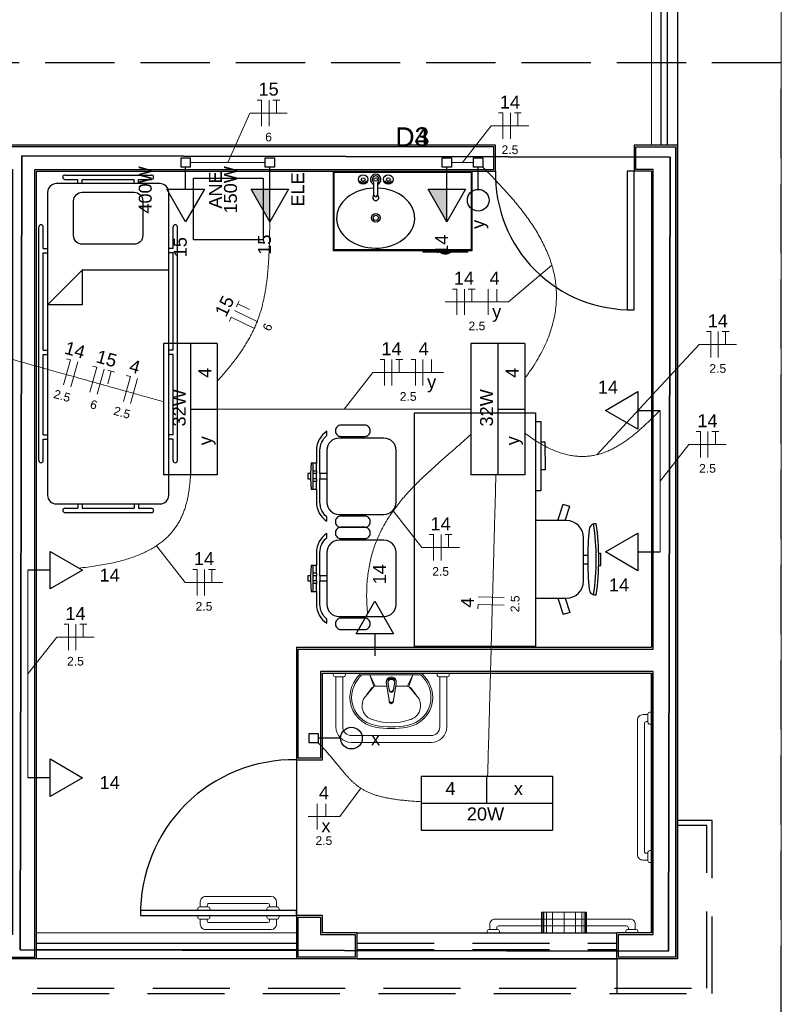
# Model space of a CAD drawing. Header units: feet. Extents: x -18 to 1038, y -110 to 48.
# Tile 175 of 199: x 799.13 to 803.53, y -20.64 to -14.96. Entities that reach past the tile are written whole.
import ezdxf

# ---------------------------------------------------------------- set-up
doc = ezdxf.new("R2010")
doc.units = ezdxf.units.FT
doc.header["$MEASUREMENT"] = 0
doc.linetypes.add('HIDDEN', pattern=[0.9525, 0.635, -0.3175])
doc.linetypes.add('JIS_02_4.0', pattern=[0.55, 0.4, -0.15])
for name, color, linetype, lineweight in [('0.1', 1, 'Continuous', 9), ('02', 2, 'Continuous', 20), ('DI-Cortes', 1, 'JIS_02_4.0', 30), ('DI-Detalhes', 1, 'Continuous', 30), ('EL-Condutos', 4, 'Continuous', 5), ('EL-Fios (Fase 1)', 7, 'Continuous', 5), ('EL-Fios (Fase 3)', 7, 'Continuous', 5), ('EL-Fios (Neutro)', 7, 'Continuous', 5), ('EL-Fios (Retorno)', 7, 'Continuous', 5), ('EL-Fios (Terra)', 7, 'Continuous', 5), ('EL-Textos fios', 7, 'Continuous', 5), ('LOUÇAS', 1, 'Continuous', 9), ('Textos', 7, 'Continuous', 5)]:
    doc.layers.add(name, color=color, linetype=linetype, lineweight=lineweight)
for name, color, linetype in [('1', 1, 'Continuous'), ('AR-SAN', 1, 'Continuous'), ('Arq-parede-alta', 5, 'Continuous'), ('ESQUADRIAS CORTE', 3, 'Continuous'), ('JANELA', 3, 'Continuous'), ('MOBILARIO', 8, 'Continuous'), ('P-SIMBOL', 5, 'Continuous'), ('parede', 5, 'Continuous'), ('porta', 3, 'Continuous'), ('PROJEÇÃO', 6, 'HIDDEN')]:
    doc.layers.add(name, color=color, linetype=linetype)
doc.styles.add('Arial', font='arial.ttf')

msp = doc.modelspace()

# ---------------------------------------------------------------- hatches: boundary and pattern name
at = {"layer": 'P-SIMBOL', "linetype": 'Continuous'}
for points in [[(800.5732, -15.9348), (800.5732, -16.1223), (800.4649, -15.9348)], [(801.5953, -15.9348), (801.5953, -16.1223), (801.487, -15.9348)]]:
    msp.add_hatch(color=256, dxfattribs=at).paths.add_polyline_path(points)

# ---------------------------------------------------------------- linework, layer by layer
at = {"layer": '0.1', "color": 251}
msp.add_lwpolyline([(786.5966, 7.3949), (786.5966, -6.5803), (779.5966, -6.5803), (779.5966, -8.3803), (803.5266, -8.3803), (803.5264, -21.5804), (783.1466, -21.5804)], dxfattribs=at)
at = {"layer": '02', "color": 251}
for p, q in [((802.7766, -15.6803), (802.7766, -13.6803)), ((802.9266, -15.6803), (802.9266, -13.6803)), ((799.2267, -20.2304), (800.7267, -20.2304)), ((800.7267, -20.3804), (799.2267, -20.3804))]:
    msp.add_line(p, q, dxfattribs=at)
at = {"layer": '1', "color": 251}
msp.add_line((800.7266, -19.2303), (800.7266, -20.1303), dxfattribs=at)
for centre, radius, start, end in [((802.6566, -15.8503), 0.7803, 178.5312, 271.4688), ((800.7116, -20.1153), 0.8851, 89.029, 180.971)]:
    msp.add_arc(centre, radius, start, end, dxfattribs=at)
at = {"layer": 'AR-SAN', "color": 251}
for p, q in [((800.9398, -16.2903), (800.9398, -15.8303)), ((800.9398, -15.8303), (801.7398, -15.8303)), ((800.9448, -16.2853), (800.9448, -15.8353)), ((800.9448, -15.8353), (801.7348, -15.8353)), ((801.7348, -15.8353), (801.7348, -16.2853)), ((801.7398, -15.8303), (801.7398, -16.2903)), ((801.7398, -16.2903), (800.9398, -16.2903)), ((801.7348, -16.2853), (800.9448, -16.2853)), ((801.4589, -16.2973), (801.4589, -16.2903)), ((801.5559, -16.2973), (801.4589, -16.2973)), ((801.5657, -16.2973), (801.5559, -16.2973)), ((801.6089, -16.2973), (801.5657, -16.2973)), ((801.6187, -16.2973), (801.6089, -16.2973)), ((801.7157, -16.2973), (801.6187, -16.2973)), ((801.7157, -16.2973), (801.7157, -16.2903))]:
    msp.add_line(p, q, dxfattribs=at)
for radius, start, end in [(0.0542, 234.6502, 305.3498), (0.0492, 243.956, 296.044)]:
    msp.add_arc((801.5873, -16.2531), radius, start, end, dxfattribs=at)
at = {"layer": 'Arq-parede-alta', "ltscale": 0.03}
for p, q in [((800.7266, -18.5803), (802.7766, -18.5803)), ((800.8766, -18.7303), (802.7766, -18.7303)), ((801.0766, -20.3804), (801.0766, -20.2304))]:
    msp.add_line(p, q, dxfattribs=at)
at = {"layer": 'Arq-parede-alta', "color": 251, "ltscale": 0.03}
for points in [[(799.2266, -15.6803), (798.9766, -15.6803)], [(801.8766, -15.6803), (799.0766, -15.6803)], [(799.2266, -15.8303), (801.8766, -15.8303), (801.8766, -15.6803)], [(802.9266, -20.3804), (802.9266, -15.6803)], [(799.2266, -20.3804), (799.2266, -15.8303)], [(800.7266, -18.5803), (800.7266, -19.2303), (800.8766, -19.2303), (800.8766, -18.7303)], [(801.0766, -20.2304), (800.8766, -20.2304), (800.8766, -20.1303), (800.7266, -20.1303), (800.7266, -20.3804)], [(799.2266, -20.3804), (798.8266, -20.3804)], [(799.2266, -20.3804), (799.0766, -20.3804)], [(801.0766, -20.3804), (800.7266, -20.3804)], [(800.7266, -20.3804), (800.7266, -20.3804)]]:
    msp.add_lwpolyline(points, dxfattribs=at)
at = {"layer": 'Defpoints', "color": 251}
msp.add_lwpolyline([(771.3966, 5.4198), (784.9266, 5.4198), (784.9266, -5.9803), (778.9966, -5.9803), (778.9966, -8.9803), (802.9266, -8.9803), (802.9264, -20.3804), (771.3966, -20.3804), (771.3966, -8.9803), (776.6966, -8.9803), (776.6966, -5.9803), (771.3966, -5.9803)], close=True, dxfattribs=at)
at = {"layer": 'DI-Cortes', "color": 251, "linetype": 'JIS_02_4.0'}
for p, q in [((803.5264, -15.2048), (770.7883, -15.2048)), ((803.5264, -20.705), (803.5264, -15.2048))]:
    msp.add_line(p, q, dxfattribs=at)
at = {"layer": 'DI-Detalhes'}
for points in [[(802.8751, -20.3361), (799.1307, -20.3281), (799.1405, -15.7407), (802.8848, -15.7487), (802.8751, -20.3361)], [(799.1307, -20.3281), (802.8751, -20.3361), (802.8848, -15.7487), (799.1405, -15.7407), (799.1307, -20.3281)]]:
    msp.add_lwpolyline(points, dxfattribs=at)
at = {"layer": 'EL-Condutos', "linetype": 'Continuous'}
for points in [[(800.1133, -15.7803), (800.1335, -15.7803), (800.1525, -15.7803), (800.1704, -15.7803), (800.1873, -15.7803), (800.2033, -15.7803), (800.2184, -15.7803), (800.2327, -15.7803), (800.2464, -15.7803), (800.2594, -15.7803), (800.272, -15.7803), (800.2841, -15.7803), (800.2958, -15.7803), (800.3073, -15.7803), (800.3187, -15.7803), (800.3299, -15.7803), (800.3412, -15.7803), (800.3525, -15.7803), (800.3641, -15.7803), (800.3758, -15.7803), (800.3879, -15.7803), (800.4005, -15.7803), (800.4135, -15.7803), (800.4272, -15.7803), (800.4415, -15.7803), (800.4566, -15.7803), (800.4726, -15.7803), (800.4895, -15.7803), (800.5074, -15.7803), (800.5264, -15.7803), (800.5466, -15.7803)], [(801.6219, -15.7803), (801.6275, -15.7803), (801.6328, -15.7803), (801.6378, -15.7803), (801.6426, -15.7803), (801.6472, -15.7803), (801.6517, -15.7803), (801.6559, -15.7803), (801.66, -15.7803), (801.6639, -15.7803), (801.6678, -15.7803), (801.6715, -15.7803), (801.6752, -15.7803), (801.6788, -15.7803), (801.6824, -15.7803), (801.6859, -15.7803), (801.6895, -15.7803), (801.693, -15.7803), (801.6966, -15.7803), (801.7003, -15.7803), (801.704, -15.7803), (801.7079, -15.7803), (801.7118, -15.7803), (801.7159, -15.7803), (801.7202, -15.7803), (801.7246, -15.7803), (801.7292, -15.7803), (801.734, -15.7803), (801.739, -15.7803), (801.7443, -15.7803), (801.7499, -15.7803)], [(801.8031, -15.807), (801.835, -15.8393), (801.8667, -15.872), (801.898, -15.9051), (801.9289, -15.9386), (801.9591, -15.9725), (801.9885, -16.0069), (802.017, -16.0418), (802.0443, -16.0772), (802.0704, -16.1131), (802.0951, -16.1496), (802.1181, -16.1867), (802.1394, -16.2243), (802.1588, -16.2625), (802.1762, -16.3014), (802.1913, -16.3409), (802.2041, -16.3812), (802.2143, -16.4221), (802.2219, -16.4637), (802.2266, -16.506), (802.2283, -16.5492), (802.2268, -16.5931), (802.2221, -16.6378), (802.2138, -16.6833), (802.2019, -16.7297), (802.1862, -16.7769), (802.1666, -16.825), (802.1429, -16.8741), (802.1149, -16.9241), (802.0825, -16.975), (802.0456, -17.0269)], [(800.2697, -17.043), (800.2952, -17.0142), (800.3193, -16.9862), (800.3419, -16.9588), (800.3632, -16.932), (800.3831, -16.9056), (800.4017, -16.8796), (800.4191, -16.8539), (800.4352, -16.8283), (800.4502, -16.8028), (800.4641, -16.7773), (800.4769, -16.7517), (800.4886, -16.7259), (800.4994, -16.6998), (800.5092, -16.6734), (800.5181, -16.6464), (800.5262, -16.6189), (800.5334, -16.5907), (800.5398, -16.5618), (800.5456, -16.532), (800.5506, -16.5013), (800.555, -16.4695), (800.5588, -16.4366), (800.562, -16.4025), (800.5647, -16.3671), (800.567, -16.3302), (800.5688, -16.2919), (800.5703, -16.252), (800.5714, -16.2103), (800.5722, -16.1669), (800.5727, -16.1216)], [(798.2049, -16.6711), (798.277, -16.6913), (798.3455, -16.7105), (798.4107, -16.7287), (798.4727, -16.7461), (798.5321, -16.7627), (798.5889, -16.7786), (798.6435, -16.7939), (798.6963, -16.8086), (798.7474, -16.8229), (798.7972, -16.8368), (798.8459, -16.8505), (798.8939, -16.8639), (798.9414, -16.8772), (798.9888, -16.8905), (799.0363, -16.9037), (799.0841, -16.9171), (799.1327, -16.9307), (799.1822, -16.9446), (799.233, -16.9588), (799.2854, -16.9734), (799.3396, -16.9886), (799.3959, -17.0043), (799.4546, -17.0208), (799.5161, -17.038), (799.5805, -17.056), (799.6482, -17.075), (799.7195, -17.0949), (799.7947, -17.1159), (799.874, -17.1381), (799.9578, -17.1615)], [(800.2699, -17.2053), (800.3366, -17.2053), (800.3996, -17.2053), (800.4591, -17.2053), (800.5155, -17.2053), (800.569, -17.2053), (800.6198, -17.2053), (800.6682, -17.2053), (800.7145, -17.2053), (800.759, -17.2053), (800.8018, -17.2053), (800.8434, -17.2053), (800.8839, -17.2053), (800.9236, -17.2053), (800.9627, -17.2053), (801.0016, -17.2053), (801.0405, -17.2053), (801.0797, -17.2053), (801.1194, -17.2053), (801.1599, -17.2053), (801.2014, -17.2053), (801.2443, -17.2053), (801.2887, -17.2053), (801.335, -17.2053), (801.3835, -17.2053), (801.4343, -17.2053), (801.4877, -17.2053), (801.5441, -17.2053), (801.6036, -17.2053), (801.6666, -17.2053), (801.7333, -17.2053)], [(802.0445, -17.3426), (802.0798, -17.3681), (802.1142, -17.3908), (802.1476, -17.4106), (802.18, -17.4277), (802.2117, -17.4421), (802.2424, -17.4539), (802.2724, -17.4633), (802.3017, -17.4703), (802.3302, -17.475), (802.358, -17.4776), (802.3852, -17.478), (802.4117, -17.4764), (802.4377, -17.4729), (802.4631, -17.4676), (802.4881, -17.4606), (802.5126, -17.452), (802.5366, -17.4418), (802.5602, -17.4302), (802.5835, -17.4172), (802.6065, -17.4029), (802.6292, -17.3875), (802.6516, -17.3711), (802.6739, -17.3536), (802.6959, -17.3353), (802.7178, -17.3161), (802.7396, -17.2963), (802.7614, -17.2759), (802.7831, -17.255), (802.8048, -17.2336), (802.8266, -17.2119)], [(802.8266, -17.2119), (802.8266, -17.2515), (802.8266, -17.2885), (802.8266, -17.3231), (802.8266, -17.3556), (802.8266, -17.3861), (802.8266, -17.4147), (802.8266, -17.4417), (802.8266, -17.4673), (802.8266, -17.4916), (802.8266, -17.5148), (802.8266, -17.5371), (802.8266, -17.5586), (802.8266, -17.5797), (802.8266, -17.6003), (802.8266, -17.6208), (802.8266, -17.6413), (802.8266, -17.6619), (802.8266, -17.6829), (802.8266, -17.7045), (802.8266, -17.7268), (802.8266, -17.75), (802.8266, -17.7743), (802.8266, -17.7998), (802.8266, -17.8268), (802.8266, -17.8555), (802.8266, -17.886), (802.8266, -17.9184), (802.8266, -17.9531), (802.8266, -17.9901), (802.8266, -18.0296)], [(801.1374, -18.388), (801.1337, -18.3364), (801.1322, -18.2869), (801.133, -18.2393), (801.1359, -18.1936), (801.1408, -18.1498), (801.1477, -18.1076), (801.1566, -18.0669), (801.1673, -18.0278), (801.1798, -17.9901), (801.194, -17.9537), (801.2098, -17.9185), (801.2273, -17.8844), (801.2462, -17.8514), (801.2666, -17.8192), (801.2884, -17.7879), (801.3115, -17.7573), (801.3358, -17.7273), (801.3613, -17.6979), (801.3879, -17.6689), (801.4155, -17.6402), (801.4441, -17.6118), (801.4736, -17.5836), (801.5039, -17.5554), (801.535, -17.5272), (801.5667, -17.4988), (801.5992, -17.4702), (801.6321, -17.4413), (801.6656, -17.412), (801.6994, -17.3821), (801.7336, -17.3516)], [(799.4696, -18.1227), (799.5208, -18.1171), (799.5692, -18.1105), (799.6149, -18.1029), (799.6581, -18.0944), (799.6988, -18.0849), (799.737, -18.0745), (799.7728, -18.0632), (799.8064, -18.051), (799.8377, -18.0379), (799.8669, -18.0239), (799.894, -18.0091), (799.9192, -17.9934), (799.9424, -17.977), (799.9637, -17.9597), (799.9833, -17.9416), (800.0012, -17.9227), (800.0175, -17.9031), (800.0322, -17.8827), (800.0455, -17.8616), (800.0573, -17.8397), (800.0678, -17.8172), (800.0771, -17.7939), (800.0852, -17.77), (800.0922, -17.7454), (800.0982, -17.7202), (800.1032, -17.6944), (800.1073, -17.6679), (800.1106, -17.6408), (800.1132, -17.6132), (800.1151, -17.5849)], [(801.8787, -17.5845), (801.8767, -17.656), (801.8749, -17.7239), (801.8731, -17.7884), (801.8714, -17.85), (801.8698, -17.9088), (801.8682, -17.9652), (801.8667, -18.0194), (801.8653, -18.0717), (801.8639, -18.1225), (801.8626, -18.1719), (801.8612, -18.2203), (801.8599, -18.2679), (801.8586, -18.3151), (801.8573, -18.3622), (801.856, -18.4093), (801.8547, -18.4569), (801.8534, -18.5051), (801.8521, -18.5543), (801.8507, -18.6048), (801.8492, -18.6568), (801.8478, -18.7107), (801.8462, -18.7666), (801.8446, -18.825), (801.8429, -18.8861), (801.8412, -18.9501), (801.8393, -19.0174), (801.8374, -19.0882), (801.8353, -19.1629), (801.8332, -19.2417), (801.8309, -19.3248)], [(799.1766, -18.1353), (799.1766, -18.1933), (799.1766, -18.2475), (799.1766, -18.2983), (799.1766, -18.3459), (799.1766, -18.3905), (799.1766, -18.4325), (799.1766, -18.4721), (799.1766, -18.5096), (799.1766, -18.5452), (799.1766, -18.5792), (799.1766, -18.6118), (799.1766, -18.6434), (799.1766, -18.6742), (799.1766, -18.7045), (799.1766, -18.7345), (799.1766, -18.7645), (799.1766, -18.7948), (799.1766, -18.8256), (799.1766, -18.8572), (799.1766, -18.8899), (799.1766, -18.9239), (799.1766, -18.9595), (799.1766, -18.9969), (799.1766, -19.0365), (799.1766, -19.0785), (799.1766, -19.1232), (799.1766, -19.1707), (799.1766, -19.2215), (799.1766, -19.2758), (799.1766, -19.3337)], [(800.8524, -19.1316), (800.8739, -19.1544), (800.8938, -19.1762), (800.9122, -19.1971), (800.9294, -19.2171), (800.9454, -19.2361), (800.9604, -19.2543), (800.9746, -19.2715), (800.9882, -19.2879), (801.0013, -19.3035), (801.014, -19.3183), (801.0266, -19.3323), (801.0392, -19.3455), (801.0519, -19.3579), (801.065, -19.3696), (801.0785, -19.3806), (801.0927, -19.3909), (801.1076, -19.4005), (801.1235, -19.4094), (801.1406, -19.4177), (801.1589, -19.4254), (801.1786, -19.4325), (801.1999, -19.439), (801.223, -19.445), (801.248, -19.4504), (801.2751, -19.4552), (801.3044, -19.4596), (801.3362, -19.4635), (801.3705, -19.467), (801.4075, -19.47), (801.4474, -19.4725)]]:
    msp.add_spline(points, degree=3, dxfattribs=at)
at = {"layer": 'EL-Fios (Fase 1)'}
for p, q in [((801.9623, -15.6432), (801.9623, -15.4932)), ((801.6965, -16.6608), (801.6965, -16.5108)), ((801.8331, -16.6608), (801.8331, -16.5108)), ((803.1623, -16.9066), (803.1623, -16.7566)), ((799.4236, -17.0761), (799.464, -16.9317)), ((801.278, -17.0682), (801.278, -16.9182)), ((801.4575, -17.0682), (801.4575, -16.9182)), ((799.7692, -17.1728), (799.8096, -17.0284)), ((803.103, -17.4836), (803.103, -17.3336)), ((801.5619, -18.079), (801.5619, -17.929)), ((800.1956, -18.2806), (800.1956, -18.1306)), ((801.9268, -18.2937), (801.7769, -18.2896)), ((799.453, -18.5974), (799.453, -18.4474)), ((800.8473, -19.6338), (800.8473, -19.4838))]:
    msp.add_line(p, q, dxfattribs=at)
at = {"layer": 'EL-Fios (Fase 3)'}
for p, q in [((800.5683, -15.5694), (800.5683, -15.4194)), ((800.5039, -16.7009), (800.3692, -16.6351)), ((799.5758, -17.1187), (799.6162, -16.9742))]:
    msp.add_line(p, q, dxfattribs=at)
at = {"layer": 'EL-Fios (Neutro)'}
for p, q in [((800.5004, -15.4194), (800.5254, -15.4194)), ((800.5254, -15.5694), (800.5254, -15.4194)), ((801.8945, -15.4932), (801.9195, -15.4932)), ((801.9195, -15.6432), (801.9195, -15.4932)), ((801.6286, -16.5108), (801.6536, -16.5108)), ((801.6536, -16.6608), (801.6536, -16.5108)), ((800.3394, -16.6961), (800.3503, -16.6736)), ((800.4851, -16.7395), (800.3503, -16.6736)), ((803.0944, -16.7566), (803.1194, -16.7566)), ((803.1194, -16.9066), (803.1194, -16.7566)), ((799.3823, -17.0646), (799.4227, -16.9201)), ((799.3986, -16.9134), (799.4227, -16.9201)), ((801.2102, -16.9182), (801.2352, -16.9182)), ((801.2352, -17.0682), (801.2352, -16.9182)), ((801.3896, -16.9182), (801.4146, -16.9182)), ((801.4146, -17.0682), (801.4146, -16.9182)), ((799.5345, -17.1072), (799.5749, -16.9627)), ((799.5508, -16.956), (799.5749, -16.9627)), ((799.7279, -17.1613), (799.7684, -17.0168)), ((799.7443, -17.0101), (799.7684, -17.0168)), ((803.0352, -17.3336), (803.0602, -17.3336)), ((803.0602, -17.4836), (803.0602, -17.3336)), ((801.4941, -17.929), (801.5191, -17.929)), ((801.5191, -18.079), (801.5191, -17.929)), ((800.1277, -18.1306), (800.1527, -18.1306)), ((800.1527, -18.2806), (800.1527, -18.1306)), ((801.775, -18.3574), (801.7757, -18.3325)), ((801.9256, -18.3366), (801.7757, -18.3325)), ((799.3852, -18.4474), (799.4102, -18.4474)), ((799.4102, -18.5974), (799.4102, -18.4474))]:
    msp.add_line(p, q, dxfattribs=at)
at = {"layer": 'EL-Fios (Retorno)'}
for p, q in [((801.8831, -16.5858), (801.8831, -16.5108)), ((801.5075, -16.9932), (801.5075, -16.9182)), ((800.8973, -19.5588), (800.8973, -19.4838))]:
    msp.add_line(p, q, dxfattribs=at)
at = {"layer": 'EL-Fios (Terra)'}
for points in [[(800.6111, -15.4944), (800.6111, -15.4194), (800.5911, -15.4194), (800.6311, -15.4194)], [(802.0052, -15.5682), (802.0052, -15.4932), (801.9852, -15.4932), (802.0252, -15.4932)], [(801.7393, -16.5858), (801.7393, -16.5108), (801.7193, -16.5108), (801.7593, -16.5108)], [(800.4553, -16.6295), (800.388, -16.5966), (800.3792, -16.6146), (800.3967, -16.5786)], [(803.2052, -16.8316), (803.2052, -16.7566), (803.1852, -16.7566), (803.2252, -16.7566)], [(801.3209, -16.9932), (801.3209, -16.9182), (801.3009, -16.9182), (801.3409, -16.9182)], [(799.6372, -17.058), (799.6574, -16.9858), (799.6382, -16.9804), (799.6767, -16.9912)], [(803.1459, -17.4086), (803.1459, -17.3336), (803.1259, -17.3336), (803.1659, -17.3336)], [(801.6048, -18.004), (801.6048, -17.929), (801.5848, -17.929), (801.6248, -17.929)], [(800.2384, -18.2056), (800.2384, -18.1306), (800.2184, -18.1306), (800.2584, -18.1306)], [(799.4959, -18.5224), (799.4959, -18.4474), (799.4759, -18.4474), (799.5159, -18.4474)]]:
    msp.add_lwpolyline(points, dxfattribs=at)
at = {"layer": 'EL-Textos fios'}
for p, q in [((800.3299, -15.7803), (800.4576, -15.4944)), ((800.4576, -15.4944), (800.674, -15.4944)), ((801.6859, -15.7803), (801.8516, -15.5682)), ((801.8516, -15.5682), (802.068, -15.5682)), ((802.2019, -16.3737), (801.9521, -16.5858)), ((801.5858, -16.5858), (801.9521, -16.5858)), ((802.4616, -17.468), (803.0516, -16.8316)), ((803.0516, -16.8316), (803.268, -16.8316)), ((801.0016, -17.2053), (801.1673, -16.9932)), ((801.1673, -16.9932), (801.5766, -16.9932)), ((802.8266, -17.6208), (802.9923, -17.4086)), ((802.9923, -17.4086), (803.2087, -17.4086)), ((801.2855, -17.7919), (801.4512, -18.004)), ((799.9192, -17.9934), (800.0849, -18.2056)), ((801.4512, -18.004), (801.6676, -18.004)), ((800.0849, -18.2056), (800.3013, -18.2056)), ((799.1766, -18.7345), (799.3423, -18.5224)), ((799.3423, -18.5224), (799.5587, -18.5224)), ((801.0982, -19.3946), (800.9768, -19.5588)), ((800.794, -19.5588), (800.9768, -19.5588))]:
    msp.add_line(p, q, dxfattribs=at)
at = {"layer": 'ESQUADRIAS CORTE', "color": 251}
msp.add_lwpolyline([(800.7266, -20.1003), (799.8266, -20.1003), (799.8266, -20.1303), (800.7266, -20.1303)], close=True, dxfattribs=at)
at = {"layer": 'JANELA', "color": 251}
for points in [[(799.2166, -15.8203), (801.8666, -15.8203), (801.8666, -15.6903), (799.0766, -15.6903), (798.9866, -15.6903), (798.9866, -15.8203), (799.0866, -15.8203), (799.0866, -20.2404), (798.8366, -20.2404), (798.8366, -20.3704), (799.2166, -20.3704)], [(802.9166, -20.3703), (802.5866, -20.3703), (802.5866, -20.2403), (802.7866, -20.2403), (802.7866, -18.7203), (800.8666, -18.7203), (800.8666, -19.2203), (800.7366, -19.2203), (800.7366, -18.5903), (802.7866, -18.5903), (802.7866, -15.8203), (802.6866, -15.8203), (802.6866, -15.6903), (802.9166, -15.6903)], [(801.0666, -20.3703), (800.7366, -20.3703), (800.7366, -20.1403), (800.8666, -20.1403), (800.8666, -20.2403), (801.0666, -20.2403)]]:
    msp.add_lwpolyline(points, close=True, dxfattribs=at)
at = {"layer": 'LOUÇAS', "color": 251}
for p, q in [((800.9545, -19.0402), (800.9545, -18.7502)), ((800.9945, -19.0402), (800.9945, -18.7502)), ((801.4453, -18.7302), (801.1038, -18.7302)), ((801.1041, -18.7403), (801.4441, -18.7403)), ((801.1502, -18.7403), (801.1741, -18.8076)), ((801.1502, -18.7403), (801.1816, -18.8042)), ((801.3988, -18.7403), (801.3674, -18.8042)), ((801.3988, -18.7403), (801.375, -18.8076)), ((801.5545, -18.7502), (801.5545, -19.0402)), ((801.5945, -18.7502), (801.5945, -19.0402)), ((801.2496, -18.8042), (801.1816, -18.8042)), ((801.2643, -18.8927), (801.2472, -18.7894)), ((801.2643, -18.8983), (801.2472, -18.795)), ((801.2626, -18.825), (801.2564, -18.7877)), ((801.2626, -18.8306), (801.2564, -18.7933)), ((801.2847, -18.8927), (801.3019, -18.7894)), ((801.2847, -18.8983), (801.3019, -18.795)), ((801.2864, -18.825), (801.2926, -18.7877)), ((801.2864, -18.8306), (801.2926, -18.7933)), ((801.3674, -18.8042), (801.2994, -18.8042)), ((801.5045, -19.0902), (801.0445, -19.0902)), ((801.5045, -19.1302), (801.0445, -19.1302)), ((800.5717, -20.0803), (800.5717, -20.0703)), ((800.6117, -20.0503), (800.6117, -20.0803)), ((800.5567, -20.1003), (800.5567, -20.0903)), ((800.5567, -20.1303), (800.5567, -20.1403)), ((800.5667, -20.0803), (800.6167, -20.0803)), ((800.6267, -20.0903), (800.6267, -20.1003)), ((800.6267, -20.1403), (800.6267, -20.1303)), ((802.1422, -20.2303), (802.1422, -20.1103)), ((802.1422, -20.1103), (802.4022, -20.1103)), ((802.1491, -20.2303), (802.1491, -20.1103)), ((802.1554, -20.2303), (802.1554, -20.1103)), ((802.1703, -20.2303), (802.1703, -20.1103)), ((802.2058, -20.2303), (802.2058, -20.1103)), ((802.2722, -20.1103), (802.2722, -20.2303)), ((802.3386, -20.2303), (802.3386, -20.1103)), ((802.3741, -20.2303), (802.3741, -20.1103)), ((802.389, -20.2303), (802.389, -20.1103)), ((802.3954, -20.2303), (802.3954, -20.1103)), ((802.4022, -20.1103), (802.4022, -20.2303)), ((800.5667, -20.1503), (800.6167, -20.1503)), ((800.5717, -20.1503), (800.5717, -20.1603)), ((800.6117, -20.1803), (800.6117, -20.1503))]:
    msp.add_line(p, q, dxfattribs=at)
for points in [[(801.0095, -18.7302), (801.0095, -18.7402, -0.414214), (800.9995, -18.7502), (800.9995, -18.7502), (800.9495, -18.7502, -0.414214), (800.9395, -18.7402), (800.9395, -18.7402), (800.9395, -18.7302)], [(801.6095, -18.7302), (801.6095, -18.7402, -0.414214), (801.5995, -18.7502), (801.5995, -18.7502), (801.5495, -18.7502, -0.414214), (801.5395, -18.7402), (801.5395, -18.7402), (801.5395, -18.7302)], [(802.7566, -18.9695), (802.7266, -18.9695, 0.414214), (802.6966, -18.9995), (802.6966, -18.9995), (802.6966, -19.7795, 0.414214), (802.7266, -19.8095), (802.7266, -19.8095), (802.7566, -19.8095)], [(802.7766, -18.9545), (802.7666, -18.9545, 0.414213), (802.7566, -18.9645), (802.7566, -18.9645), (802.7566, -19.0145, 0.414214), (802.7666, -19.0245), (802.7666, -19.0245), (802.7766, -19.0245)], [(802.7566, -19.7695), (802.7466, -19.7695, -0.414214), (802.7366, -19.7595), (802.7366, -19.7595), (802.7366, -19.0195, -0.414213), (802.7466, -19.0095), (802.7466, -19.0095), (802.7566, -19.0095)], [(802.7766, -19.7545), (802.7666, -19.7545, 0.414213), (802.7566, -19.7645), (802.7566, -19.7645), (802.7566, -19.8145, 0.414214), (802.7666, -19.8245), (802.7666, -19.8245), (802.7766, -19.8245)], [(800.1717, -20.0803), (800.1717, -20.0503, -0.414214), (800.2017, -20.0203), (800.2017, -20.0203), (800.5817, -20.0203)], [(800.5617, -20.0603), (800.2217, -20.0603, 0.414214), (800.2117, -20.0703), (800.2117, -20.0703), (800.2117, -20.0803)], [(800.1567, -20.1003), (800.1567, -20.0903, -0.414214), (800.1667, -20.0803), (800.1667, -20.0803), (800.2167, -20.0803, -0.414214), (800.2267, -20.0903), (800.2267, -20.0903), (800.2267, -20.1003)], [(800.1567, -20.1303), (800.1567, -20.1403, 0.414214), (800.1667, -20.1503), (800.1667, -20.1503), (800.2167, -20.1503, 0.414214), (800.2267, -20.1403), (800.2267, -20.1403), (800.2267, -20.1303)], [(800.1717, -20.1503), (800.1717, -20.1803, 0.414214), (800.2017, -20.2103), (800.2017, -20.2103), (800.5817, -20.2103)], [(800.5617, -20.1703), (800.2217, -20.1703, -0.414214), (800.2117, -20.1603), (800.2117, -20.1603), (800.2117, -20.1503)], [(802.6834, -20.2103), (802.6834, -20.1803, 0.414214), (802.6534, -20.1503), (802.6534, -20.1503), (801.8734, -20.1503, 0.414214), (801.8434, -20.1803), (801.8434, -20.1803), (801.8434, -20.2103)], [(801.8834, -20.2103), (801.8834, -20.2003, -0.414214), (801.8934, -20.1903), (801.8934, -20.1903), (802.6334, -20.1903, -0.414214), (802.6434, -20.2003), (802.6434, -20.2003), (802.6434, -20.2103)], [(801.8984, -20.2303), (801.8984, -20.2203, 0.414213), (801.8884, -20.2103), (801.8884, -20.2103), (801.8384, -20.2103, 0.414213), (801.8284, -20.2203), (801.8284, -20.2203), (801.8284, -20.2303)], [(802.6984, -20.2303), (802.6984, -20.2203, 0.414213), (802.6884, -20.2103), (802.6884, -20.2103), (802.6384, -20.2103, 0.414213), (802.6284, -20.2203), (802.6284, -20.2203), (802.6284, -20.2303)]]:
    msp.add_lwpolyline(points, format="xyb", dxfattribs=at)
for centre, radius, start, end in [((801.2251, -18.8733), 0.1898, 133.1422, 185.6652), ((801.2251, -18.8733), 0.1798, 132.2785, 185.6006), ((801.1082, -18.7485), 0.0188, 103.7054, 133.5087), ((801.2745, -18.7801), 0.0289, 341.1513, 198.8487), ((801.2745, -18.7857), 0.0289, 341.1513, 198.8487), ((801.2745, -18.7801), 0.0196, 337.3456, 202.6544), ((801.2745, -18.7857), 0.0196, 337.3456, 202.6544), ((801.4408, -18.7485), 0.00877, 46.4913, 69.893), ((801.4408, -18.7485), 0.0188, 46.4913, 76.2946), ((801.324, -18.8733), 0.1798, 354.3994, 46.8578), ((801.324, -18.8733), 0.1898, 354.3348, 46.8578), ((805.2105, -22.3571), 5.3751, 138.6723, 139.4403), ((805.4996, -21.9879), 5.3751, 143.8347, 144.4403), ((801.169, -18.8224), 0.0109, 81.7289, 143.8348), ((801.1816, -18.8142), 0.0101, 90, 138.6723), ((801.2745, -18.8229), 0.0121, 190.084, 349.916), ((801.3674, -18.8142), 0.0101, 41.3277, 90), ((797.3386, -22.3571), 5.3751, 40.5597, 41.3277), ((801.3801, -18.8224), 0.0109, 36.1652, 98.2711), ((797.0495, -21.9879), 5.3751, 35.5597, 36.1653), ((801.1896, -18.9179), 0.0841, 138.296, 257.8859), ((801.2745, -18.8285), 0.0121, 190.0839, 349.9161), ((801.3594, -18.9179), 0.0841, 282.1141, 41.704), ((801.2107, -18.8676), 0.1762, 187.9861, 260.7065), ((801.2107, -18.8676), 0.1662, 188.0559, 260.7065), ((801.2745, -18.8884), 0.0122, 161.2845, 18.7155), ((801.2745, -18.894), 0.0122, 161.2845, 18.7155), ((801.2745, -18.8866), 0.0119, 210.8046, 329.1954), ((801.2745, -18.8922), 0.0119, 210.8046, 329.1954), ((801.3384, -18.8676), 0.1662, 279.2935, 351.9441), ((801.3384, -18.8676), 0.1762, 279.2935, 352.0139), ((801.0445, -19.0402), 0.09, 180, 270), ((801.0445, -19.0402), 0.05, 180, 270), ((801.2745, -18.6766), 0.3394, 252.413, 287.587), ((801.2745, -18.5606), 0.4896, 259.1366, 280.8634), ((801.2745, -18.56), 0.4803, 259.0941, 280.9059), ((801.5045, -19.0402), 0.05, 270, 0), ((801.5045, -19.0402), 0.09, 270, 0), ((800.5617, -20.0703), 0.01, 0, 90), ((800.5817, -20.0503), 0.03, 0, 90), ((800.5667, -20.0903), 0.01, 90, 180), ((800.6167, -20.0903), 0.01, 0, 90), ((800.5667, -20.1403), 0.01, 180, 270), ((800.5617, -20.1603), 0.01, 270, 0), ((800.5817, -20.1803), 0.03, 270, 0), ((800.6167, -20.1403), 0.01, 270, 0)]:
    msp.add_arc(centre, radius, start, end, dxfattribs=at)
at = {"layer": 'MOBILARIO', "color": 251}
for p, q in [((799.3897, -15.8523), (799.8897, -15.8523)), ((799.9397, -15.9023), (799.3397, -15.9023)), ((799.3897, -15.8773), (799.4647, -15.8773)), ((799.4647, -15.9023), (799.4647, -15.8773)), ((799.4897, -15.8773), (799.7897, -15.8773)), ((799.4897, -15.9023), (799.4897, -15.8773)), ((799.7897, -15.9023), (799.7897, -15.8773)), ((799.8147, -15.8773), (799.8897, -15.8773)), ((799.8147, -15.9023), (799.8147, -15.8773)), ((799.2897, -15.9523), (799.2897, -17.7023)), ((799.9897, -17.7023), (799.9897, -15.9523)), ((799.2397, -17.5023), (799.2397, -16.1523)), ((799.2647, -16.2773), (799.2647, -16.1523)), ((800.0147, -16.2773), (800.0147, -16.1523)), ((800.0397, -17.5023), (800.0397, -16.1523)), ((799.2647, -16.2773), (799.2897, -16.2773)), ((799.2647, -16.8648), (799.2647, -16.3023)), ((799.2647, -16.3023), (799.2897, -16.3023)), ((800.0147, -16.2773), (799.9897, -16.2773)), ((800.0147, -16.3023), (799.9897, -16.3023)), ((800.0147, -16.8648), (800.0147, -16.3023)), ((799.4897, -16.4023), (799.2897, -16.6023)), ((799.9897, -16.4023), (799.4897, -16.4023)), ((799.4897, -16.4023), (799.4897, -16.6023)), ((799.4897, -16.6023), (799.2897, -16.6023)), ((799.2647, -16.8648), (799.2897, -16.8648)), ((799.2647, -17.3523), (799.2647, -16.8898)), ((799.2647, -16.8898), (799.2897, -16.8898)), ((800.0147, -16.8648), (799.9897, -16.8648)), ((800.0147, -16.8898), (799.9897, -16.8898)), ((800.0147, -17.3523), (800.0147, -16.8898)), ((802.108, -17.276), (802.138, -17.276)), ((802.138, -17.276), (802.138, -17.676)), ((799.2647, -17.3523), (799.2897, -17.3523)), ((799.2647, -17.5023), (799.2647, -17.3773)), ((799.2647, -17.3773), (799.2897, -17.3773)), ((800.0147, -17.3523), (799.9897, -17.3523)), ((800.0147, -17.3773), (799.9897, -17.3773)), ((800.0147, -17.5023), (800.0147, -17.3773)), ((802.163, -17.396), (802.138, -17.396)), ((802.163, -17.476), (802.163, -17.396)), ((802.163, -17.476), (802.163, -17.556)), ((800.8423, -17.5624), (800.8223, -17.5624)), ((800.8223, -17.5624), (800.8223, -17.5774)), ((800.8423, -17.5624), (800.8423, -17.5774)), ((802.163, -17.556), (802.138, -17.556)), ((800.8073, -17.5774), (800.8073, -17.6074)), ((800.8423, -17.5774), (800.8223, -17.5774)), ((800.8423, -17.6074), (800.8223, -17.6074)), ((800.8423, -17.6224), (800.8223, -17.6224)), ((800.8423, -17.6074), (800.8423, -17.6224)), ((802.138, -17.676), (802.108, -17.676)), ((799.3397, -17.7523), (799.9397, -17.7523)), ((799.3897, -17.7773), (799.4647, -17.7773)), ((799.4647, -17.7523), (799.4647, -17.7773)), ((799.4897, -17.7523), (799.4897, -17.7773)), ((799.4897, -17.7773), (799.7897, -17.7773)), ((799.7897, -17.7523), (799.7897, -17.7773)), ((799.8147, -17.7523), (799.8147, -17.7773)), ((799.8147, -17.7773), (799.8897, -17.7773)), ((802.2367, -17.8475), (802.2672, -17.7536)), ((802.3048, -17.7674), (802.2667, -17.7551)), ((802.2788, -17.8475), (802.3053, -17.7659)), ((799.3897, -17.8023), (799.8897, -17.8023)), ((802.2846, -17.8475), (802.108, -17.8475)), ((802.3846, -18.1975), (802.3846, -17.9475)), ((802.3846, -18.0475), (802.4087, -18.0475)), ((802.4729, -18.0375), (802.4837, -18.0375)), ((802.3846, -18.0975), (802.4087, -18.0975)), ((802.4729, -18.1075), (802.4837, -18.1075)), ((800.8073, -18.1674), (800.8073, -18.1974)), ((800.8423, -18.1524), (800.8223, -18.1524)), ((800.8223, -18.1524), (800.8223, -18.1674)), ((800.8423, -18.1674), (800.8223, -18.1674)), ((800.8423, -18.1974), (800.8223, -18.1974)), ((800.8423, -18.1524), (800.8423, -18.1674)), ((800.8423, -18.1974), (800.8423, -18.2124)), ((800.8423, -18.2124), (800.8223, -18.2124)), ((802.108, -18.2975), (802.2846, -18.2975)), ((802.2367, -18.2975), (802.2672, -18.3914)), ((802.2788, -18.2975), (802.3053, -18.3791)), ((802.3053, -18.379), (802.2672, -18.3914))]:
    msp.add_line(p, q, dxfattribs=at)
at = {"layer": 'MOBILARIO', "color": 251, "linetype": 'Continuous'}
for p, q in [((801.1096, -15.8875), (801.1096, -15.893)), ((801.1096, -15.8875), (801.1096, -15.893)), ((801.1146, -15.8876), (801.1146, -15.893)), ((801.1146, -15.8876), (801.1146, -15.893)), ((801.1746, -15.968), (801.1746, -15.8952)), ((801.1746, -15.968), (801.1746, -15.8952)), ((801.1946, -15.8952), (801.1946, -15.968)), ((801.1946, -15.8952), (801.1946, -15.968)), ((801.2546, -15.8875), (801.2546, -15.893)), ((801.2546, -15.8875), (801.2546, -15.893)), ((801.2596, -15.8876), (801.2596, -15.893)), ((801.2596, -15.8876), (801.2596, -15.893))]:
    msp.add_line(p, q, dxfattribs=at)
at = {"layer": 'MOBILARIO'}
for points in [[(800.1315, -16.2264), (800.1315, -15.8711), (800.5339, -15.8711), (800.5339, -16.2264)], [(801.408, -18.576), (801.408, -17.226), (802.108, -17.226), (802.108, -18.576)]]:
    msp.add_lwpolyline(points, close=True, dxfattribs=at)
for points in [[(799.8397, -16.0023), (799.8397, -16.2023, -0.414214), (799.7897, -16.2523), (799.7897, -16.2523), (799.4897, -16.2523, -0.414214), (799.4397, -16.2023), (799.4397, -16.2023), (799.4397, -16.0023, -0.414214), (799.4897, -15.9523), (799.4897, -15.9523), (799.7897, -15.9523, -0.414214), (799.8397, -16.0023), (799.8397, -16.0023)], [(800.9023, -17.6074), (800.9023, -17.7424, 0.414214), (800.9723, -17.8124), (800.9723, -17.8124), (801.2323, -17.8124, 0.414214), (801.3023, -17.7424), (801.3023, -17.7424), (801.3023, -17.4424, 0.414214), (801.2323, -17.3724), (801.2323, -17.3724), (800.9723, -17.3724, 0.414214), (800.9023, -17.4424), (800.9023, -17.4424), (800.9023, -17.5774), (800.8623, -17.5774), (800.8623, -17.4424, -0.223888), (800.9023, -17.3576), (800.9023, -17.3576), (800.9023, -17.3329, 0.255924), (800.8423, -17.4424), (800.8423, -17.4424), (800.8423, -17.5174), (800.8123, -17.5174), (800.8073, -17.5774), (800.7923, -17.5774), (800.7923, -17.6074), (800.8073, -17.6074), (800.8123, -17.6674), (800.8423, -17.6674), (800.8423, -17.7424, 0.255924), (800.9023, -17.852), (800.9023, -17.852), (800.9023, -17.8273, -0.223888), (800.8623, -17.7424), (800.8623, -17.7424), (800.8623, -17.6074), (800.9023, -17.6074)], [(800.9823, -17.3624), (801.1223, -17.3624, 0.414214), (801.1523, -17.3324), (801.1523, -17.3324), (801.1523, -17.3274, 0.414214), (801.1223, -17.2974), (801.1223, -17.2974), (800.9823, -17.2974, 0.414214), (800.9523, -17.3274), (800.9523, -17.3274), (800.9523, -17.3324, 0.414214), (800.9823, -17.3624), (800.9823, -17.3624)], [(800.9523, -17.8524), (800.9523, -17.8574, 0.414214), (800.9823, -17.8874), (800.9823, -17.8874), (801.1223, -17.8874, 0.414214), (801.1523, -17.8574), (801.1523, -17.8574), (801.1523, -17.8524, 0.414214), (801.1223, -17.8224), (801.1223, -17.8224), (800.9823, -17.8224, 0.414214), (800.9523, -17.8524), (800.9523, -17.8524)], [(800.9823, -17.9524), (801.1223, -17.9524, 0.414214), (801.1523, -17.9224), (801.1523, -17.9224), (801.1523, -17.9174, 0.414214), (801.1223, -17.8874), (801.1223, -17.8874), (800.9823, -17.8874, 0.414214), (800.9523, -17.9174), (800.9523, -17.9174), (800.9523, -17.9224, 0.414214), (800.9823, -17.9524), (800.9823, -17.9524)], [(800.9023, -18.1974), (800.9023, -18.3324, 0.414214), (800.9723, -18.4024), (800.9723, -18.4024), (801.2323, -18.4024, 0.414214), (801.3023, -18.3324), (801.3023, -18.3324), (801.3023, -18.0324, 0.414214), (801.2323, -17.9624), (801.2323, -17.9624), (800.9723, -17.9624, 0.414214), (800.9023, -18.0324), (800.9023, -18.0324), (800.9023, -18.1674), (800.8623, -18.1674), (800.8623, -18.0324, -0.223888), (800.9023, -17.9476), (800.9023, -17.9476), (800.9023, -17.9229, 0.255924), (800.8423, -18.0324), (800.8423, -18.0324), (800.8423, -18.1074), (800.8123, -18.1074), (800.8073, -18.1674), (800.7923, -18.1674), (800.7923, -18.1974), (800.8073, -18.1974), (800.8123, -18.2574), (800.8423, -18.2574), (800.8423, -18.3324, 0.255924), (800.9023, -18.442), (800.9023, -18.442), (800.9023, -18.4173, -0.223888), (800.8623, -18.3324), (800.8623, -18.3324), (800.8623, -18.1974), (800.9023, -18.1974)], [(800.9523, -18.4424), (800.9523, -18.4474, 0.414214), (800.9823, -18.4774), (800.9823, -18.4774), (801.1223, -18.4774, 0.414214), (801.1523, -18.4474), (801.1523, -18.4474), (801.1523, -18.4424, 0.414214), (801.1223, -18.4124), (801.1223, -18.4124), (800.9823, -18.4124, 0.414214), (800.9523, -18.4424), (800.9523, -18.4424)]]:
    msp.add_lwpolyline(points, format="xyb", dxfattribs=at)
for points in [[(800.8223, -17.5174), (800.8223, -17.5624)], [(800.8423, -17.5624), (800.8423, -17.5174)], [(800.8223, -17.5774), (800.8223, -17.6074)], [(800.8223, -17.6074), (800.8223, -17.6224)], [(800.8223, -17.6224), (800.8223, -17.6674)], [(800.8423, -17.6074), (800.8423, -17.5774)], [(800.8423, -17.6674), (800.8423, -17.6224)], [(800.8623, -17.5774), (800.8623, -17.6074)], [(800.9023, -17.5774), (800.9023, -17.6074)], [(800.8223, -18.1074), (800.8223, -18.1524)], [(800.8423, -18.1524), (800.8423, -18.1074)], [(800.8223, -18.1674), (800.8223, -18.1974)], [(800.8223, -18.1974), (800.8223, -18.2124)], [(800.8423, -18.1974), (800.8423, -18.1674)], [(800.8623, -18.1674), (800.8623, -18.1974)], [(800.9023, -18.1674), (800.9023, -18.1974)], [(800.8223, -18.2124), (800.8223, -18.2574)], [(800.8423, -18.2574), (800.8423, -18.2124)]]:
    msp.add_lwpolyline(points, dxfattribs=at)
at = {"layer": 'MOBILARIO', "color": 251, "linetype": 'Continuous'}
for centre, radius in [((801.1121, -15.878), 0.0275), ((801.1121, -15.878), 0.0275), ((801.1121, -15.878), 0.01), ((801.1121, -15.878), 0.01), ((801.1846, -15.878), 0.01), ((801.1846, -15.878), 0.01), ((801.2571, -15.878), 0.0275), ((801.2571, -15.878), 0.0275), ((801.2571, -15.878), 0.01), ((801.2571, -15.878), 0.01), ((801.1121, -15.898), 0.00559), ((801.1121, -15.898), 0.00559), ((801.2571, -15.898), 0.00559), ((801.2571, -15.898), 0.00559), ((801.1847, -16.0997), 0.025), ((801.1847, -16.0997), 0.015)]:
    msp.add_circle(centre, radius, dxfattribs=at)
at = {"layer": 'MOBILARIO', "color": 251}
for centre, radius, start, end in [((799.3897, -15.8648), 0.0125, 90, 270), ((799.8897, -15.8648), 0.0125, 270, 90), ((799.3397, -15.9523), 0.05, 90, 180), ((799.9397, -15.9523), 0.05, 0, 90), ((799.2522, -16.1523), 0.0125, 0, 180), ((800.0272, -16.1523), 0.0125, 0, 180), ((799.2522, -17.5023), 0.0125, 180, 0), ((800.0272, -17.5023), 0.0125, 180, 0), ((799.3397, -17.7023), 0.05, 180, 270), ((799.9397, -17.7023), 0.05, 270, 0), ((799.3897, -17.7898), 0.0125, 90, 270), ((799.8897, -17.7898), 0.0125, 270, 90), ((802.2846, -17.9475), 0.1, 0, 90), ((804.0797, -18.0725), 1.6711, 174.0697, 185.9303), ((802.4523, -17.9019), 0.0349, 80.8288, 176.562), ((801.0496, -18.0725), 1.4083, 351.6302, 8.3698), ((801.0646, -18.0725), 1.4083, 351.6302, 8.3698), ((800.6357, -18.0725), 1.8483, 358.915, 1.085), ((802.2846, -18.1975), 0.1, 270, 0), ((802.4523, -18.2431), 0.0349, 183.438, 279.1712)]:
    msp.add_arc(centre, radius, start, end, dxfattribs=at)
at = {"layer": 'MOBILARIO', "color": 251, "linetype": 'Continuous'}
for centre, radius, start, end in [((801.1846, -15.878), 0.03, 289.6397, 250.3486), ((801.1846, -15.878), 0.03, 289.6397, 250.3486), ((801.1846, -15.878), 0.02, 300.2446, 239.6569), ((801.1846, -15.878), 0.02, 300.2446, 239.6569), ((801.1121, -15.878), 0.02, 195.7907, 254.7593), ((801.1121, -15.878), 0.02, 195.7907, 254.7593), ((801.1121, -15.878), 0.02, 285.9211, 343.5587), ((801.1121, -15.878), 0.02, 285.9211, 343.5587), ((801.2571, -15.878), 0.02, 195.9116, 253.88), ((801.2571, -15.878), 0.02, 195.9116, 253.88), ((801.2571, -15.878), 0.02, 286.0953, 343.7658), ((801.2571, -15.878), 0.02, 286.0953, 343.7658), ((801.1848, -15.9826), 0.0175, 125.7967, 56.1346), ((801.1848, -15.9826), 0.0175, 125.7967, 56.1346), ((801.1846, -15.968), 0.01, 180, 0), ((801.1846, -15.968), 0.01, 180, 0)]:
    msp.add_arc(centre, radius, start, end, dxfattribs=at)
msp.add_ellipse((801.1843, -16.1013), major_axis=(-0.2257, 0), ratio=0.76869, start_param=4.755602, end_param=10.950133, dxfattribs=at)
at = {"layer": 'P-SIMBOL'}
for p, q in [((800.0602, -15.7538), (800.1132, -15.7538)), ((800.0602, -15.8068), (800.0602, -15.7538)), ((800.1132, -15.7538), (800.1132, -15.8068)), ((800.5467, -15.7538), (800.5997, -15.7538)), ((800.5467, -15.8068), (800.5467, -15.7538)), ((800.5997, -15.7538), (800.5997, -15.8068)), ((801.5688, -15.7538), (801.6218, -15.7538)), ((801.5688, -15.8068), (801.5688, -15.7538)), ((801.6218, -15.7538), (801.6218, -15.8068)), ((801.75, -15.7538), (801.803, -15.7538)), ((801.75, -15.8068), (801.75, -15.7538)), ((801.803, -15.7538), (801.803, -15.8068)), ((800.1132, -15.8068), (800.0602, -15.8068)), ((800.0867, -15.9348), (800.0867, -15.8068)), ((800.5997, -15.8068), (800.5467, -15.8068)), ((800.5732, -15.9348), (800.5732, -15.8068)), ((801.6218, -15.8068), (801.5688, -15.8068)), ((801.5953, -15.9348), (801.5953, -15.8068)), ((801.803, -15.8068), (801.75, -15.8068)), ((801.7765, -15.9353), (801.7765, -15.8068)), ((800.0867, -16.1223), (799.9785, -15.9348)), ((799.9785, -15.9348), (800.195, -15.9348)), ((800.195, -15.9348), (800.0867, -16.1223)), ((800.5732, -16.1223), (800.4649, -15.9348)), ((800.4649, -15.9348), (800.6814, -15.9348)), ((800.5732, -16.1223), (800.5732, -15.9348)), ((800.6814, -15.9348), (800.5732, -16.1223)), ((801.5953, -16.1223), (801.487, -15.9348)), ((801.487, -15.9348), (801.7035, -15.9348)), ((801.5953, -16.1223), (801.5953, -15.9348)), ((801.7035, -15.9348), (801.5953, -16.1223)), ((799.9584, -16.826), (799.9584, -17.5845)), ((800.2698, -16.826), (799.9584, -16.826)), ((800.1141, -16.826), (800.1141, -17.5845)), ((800.2698, -16.826), (800.2698, -17.5845)), ((801.7334, -16.826), (801.7334, -17.5845)), ((802.0448, -16.826), (801.7334, -16.826)), ((801.8891, -16.826), (801.8891, -17.5845)), ((802.0448, -16.826), (802.0448, -17.5845)), ((802.5111, -17.2119), (802.6986, -17.1037)), ((802.6986, -17.1037), (802.6986, -17.3202)), ((800.1141, -17.2053), (800.2698, -17.2053)), ((801.8891, -17.2053), (802.0448, -17.2053)), ((802.6986, -17.3202), (802.5111, -17.2119)), ((802.6986, -17.2119), (802.8266, -17.2119)), ((800.2698, -17.5845), (799.9584, -17.5845)), ((802.0448, -17.5845), (801.7334, -17.5845)), ((802.5111, -18.0296), (802.6986, -17.9214)), ((802.6986, -17.9214), (802.6986, -18.1379)), ((799.3046, -18.0271), (799.4921, -18.1353)), ((799.3046, -18.2436), (799.3046, -18.0271)), ((802.6986, -18.1379), (802.5111, -18.0296)), ((802.6986, -18.0296), (802.8266, -18.0296)), ((799.3046, -18.1353), (799.1766, -18.1353)), ((799.4921, -18.1353), (799.3046, -18.2436)), ((801.0711, -18.5023), (801.1794, -18.3148)), ((801.1794, -18.3148), (801.2876, -18.5023)), ((801.2876, -18.5023), (801.0711, -18.5023)), ((801.1794, -18.5023), (801.1794, -18.6303)), ((800.8001, -19.1318), (800.8001, -19.0787)), ((800.8001, -19.0787), (800.8531, -19.0787)), ((800.8531, -19.0787), (800.8531, -19.1318)), ((800.9816, -19.1052), (800.8531, -19.1052)), ((800.8531, -19.1318), (800.8001, -19.1318)), ((799.3046, -19.2255), (799.4921, -19.3337)), ((799.3046, -19.442), (799.3046, -19.2255)), ((799.3046, -19.3337), (799.1766, -19.3337)), ((799.4921, -19.3337), (799.3046, -19.442)), ((801.4474, -19.3247), (801.4474, -19.636)), ((801.4474, -19.3247), (802.2059, -19.3247)), ((801.8266, -19.4803), (801.8266, -19.3247)), ((802.2059, -19.3247), (802.2059, -19.636)), ((801.4474, -19.4803), (802.2059, -19.4803)), ((801.4474, -19.636), (802.2059, -19.636))]:
    msp.add_line(p, q, dxfattribs=at)
for centre in [(801.7765, -15.9978), (801.0441, -19.1052)]:
    msp.add_circle(centre, 0.0625, dxfattribs=at)
at = {"layer": 'parede', "color": 251}
for p, q in [((802.9266, -15.6803), (802.6766, -15.6803)), ((802.6766, -15.6803), (802.6766, -15.8303)), ((802.7766, -15.8303), (802.6766, -15.8303)), ((802.7766, -20.2304), (802.5766, -20.2304)), ((802.5766, -20.3804), (802.5766, -20.2304)), ((802.9266, -20.3804), (802.5766, -20.3804))]:
    msp.add_line(p, q, dxfattribs=at)
for points in [[(802.7766, -15.8303), (802.7766, -18.5803)], [(802.7766, -18.7303), (802.7766, -20.2304)], [(802.7766, -20.2303), (802.7766, -18.7303)]]:
    msp.add_lwpolyline(points, dxfattribs=at)
at = {"layer": 'porta', "color": 251}
for p, q in [((802.8316, -13.6803), (802.8316, -15.6803)), ((802.8666, -13.6803), (802.8666, -15.6803)), ((801.0766, -20.2304), (802.5766, -20.2304)), ((799.2267, -20.2904), (800.7267, -20.2904)), ((799.2267, -20.3254), (800.7267, -20.3254)), ((801.0766, -20.3804), (802.5766, -20.3804))]:
    msp.add_line(p, q, dxfattribs=at)
msp.add_lwpolyline([(802.6766, -16.6303), (802.6766, -15.8303), (802.6366, -15.8303), (802.6366, -16.6303)], close=True, dxfattribs=at)
at = {"layer": 'PROJEÇÃO', "color": 251, "ltscale": 0.7}
for p, q in [((801.0766, -20.2904), (802.5766, -20.2904)), ((801.0766, -20.3254), (802.5766, -20.3254)), ((802.5766, -20.3803), (802.5766, -20.5804))]:
    msp.add_line(p, q, dxfattribs=at)
for points in [[(771.1966, -19.5804), (771.1966, -20.5804), (803.1266, -20.5804), (803.1266, -19.5804), (802.9266, -19.5804)], [(771.2266, -19.6104), (771.2266, -20.5504), (803.0966, -20.5504), (803.0966, -19.6104), (802.9266, -19.6104)]]:
    msp.add_lwpolyline(points, dxfattribs=at)

# ---------------------------------------------------------------- texts
at = {"layer": 'EL-Textos fios', "attachment_point": 8, "line_spacing_factor": 0.6, "style": 'Arial'}
for s, insert, char_height, width in [('15', (800.5658, -15.3947), 0.075, 0.233003), ('14', (801.9598, -15.4684), 0.075, 0.233003), ('6', (800.5658, -15.6584), 0.05, 0.077668), ('2.5', (801.9598, -15.7322), 0.05, 0.194131), ('14', (801.694, -16.4861), 0.075, 0.233003), ('4', (801.8712, -16.4861), 0.075, 0.116502), ('y', (801.8831, -16.7006), 0.075, 0.10484), ('14', (803.1598, -16.7319), 0.075, 0.233003), ('2.5', (801.769, -16.7498), 0.05, 0.194131), ('14', (801.2755, -16.8934), 0.075, 0.233003), ('4', (801.4617, -16.8934), 0.075, 0.116502), ('2.5', (803.1598, -16.9956), 0.05, 0.194131), ('y', (801.5075, -17.1079), 0.075, 0.10484), ('2.5', (801.3719, -17.1572), 0.05, 0.194131), ('14', (803.1005, -17.3089), 0.075, 0.233003), ('2.5', (803.1005, -17.5726), 0.05, 0.194131), ('14', (801.5594, -17.9043), 0.075, 0.233003), ('14', (800.1931, -18.1058), 0.075, 0.233003), ('2.5', (801.5594, -18.168), 0.05, 0.194131), ('2.5', (800.1931, -18.3696), 0.05, 0.194131), ('14', (799.4505, -18.4226), 0.075, 0.233003), ('2.5', (799.4505, -18.6864), 0.05, 0.194131), ('4', (800.8854, -19.459), 0.075, 0.116502), ('x', (800.8973, -19.6488), 0.075, 0.10484), ('2.5', (800.8854, -19.7228), 0.05, 0.194131)]:
    msp.add_mtext(s, dxfattribs=dict(at, insert=insert, char_height=char_height, width=width))
for s, insert, char_height, width, rotation in [('15', (800.3458, -16.6265), 0.075, 0.233003, 63.9707), ('6', (800.5828, -16.7422), 0.05, 0.077668, 63.9707), ('14', (799.438, -16.8987), 0.075, 0.233003, 344.3706), ('15', (799.6204, -16.9497), 0.075, 0.233003, 344.3706), ('4', (799.7836, -16.9954), 0.075, 0.116502, 344.3706), ('2.5', (799.3669, -17.1527), 0.05, 0.194131, 344.3706), ('6', (799.5494, -17.2037), 0.05, 0.077668, 344.3706), ('2.5', (799.7126, -17.2494), 0.05, 0.194131, 344.3706), ('4', (801.7512, -18.3229), 0.075, 0.116502, 88.4246), ('2.5', (802.0148, -18.3301), 0.05, 0.194131, 88.4246)]:
    msp.add_mtext(s, dxfattribs=dict(at, insert=insert, char_height=char_height, width=width, rotation=rotation))
at = {"layer": 'Textos', "line_spacing_factor": 0.6, "style": 'Arial'}
for s, insert, char_height, width, attachment_point, rotation in [('D3', (801.396, -15.6885), 0.11, 0.392881, 8, 359.8797), ('D4', (801.396, -15.6885), 0.11, 0.392881, 8, 359.8797), ('400W', (799.892, -15.9385), 0.075, 0.547294, 8, 90.0002), ('150W', (800.3845, -15.9378), 0.075, 0.547294, 8, 90.0002), ('ANE', (800.2961, -15.939), 0.075, 0.431021, 8, 90.0002), ('ELE', (800.7715, -15.9355), 0.075, 0.396151, 8, 90.0002), ('y', (801.835, -16.1113), 0.075, 0.10484, 9, 90.0002), ('15', (800.5805, -16.2549), 0.075, 0.233003, 8, 90.0002), ('14', (801.6026, -16.2549), 0.075, 0.233003, 8, 90.0002), ('15', (800.0943, -16.2693), 0.075, 0.233003, 8, 90.0002), ('4', (800.2354, -16.9948), 0.075, 0.116502, 8, 90.0002), ('4', (802.0104, -16.9948), 0.075, 0.116502, 8, 90.0002), ('32W', (800.0879, -17.1972), 0.075, 0.430793, 8, 90.0002), ('32W', (801.8629, -17.1972), 0.075, 0.430793, 8, 90.0002), ('y', (800.2601, -17.3873), 0.075, 0.10484, 8, 90.0002), ('y', (802.0351, -17.3873), 0.075, 0.10484, 8, 90.0002), ('14', (801.2447, -18.1586), 0.075, 0.233003, 8, 90.0002)]:
    msp.add_mtext(s, dxfattribs=dict(at, insert=insert, char_height=char_height, width=width, attachment_point=attachment_point, rotation=rotation))
at = {"layer": 'Textos', "char_height": 0.075, "line_spacing_factor": 0.6, "style": 'Arial'}
for s, insert, width, attachment_point in [('14', (802.5253, -17.1151), 0.233003, 8), ('14', (799.6483, -18.2007), 0.233003, 8), ('14', (802.5892, -18.2575), 0.233003, 8), ('x', (801.1576, -19.1465), 0.10484, 7), ('14', (799.6483, -19.3991), 0.233003, 8), ('4', (801.6161, -19.4341), 0.116502, 8), ('x', (802.0086, -19.4341), 0.10484, 8), ('20W', (801.8185, -19.5816), 0.430793, 8)]:
    msp.add_mtext(s, dxfattribs=dict(at, insert=insert, width=width, attachment_point=attachment_point))

doc.saveas('drawing.dxf')
